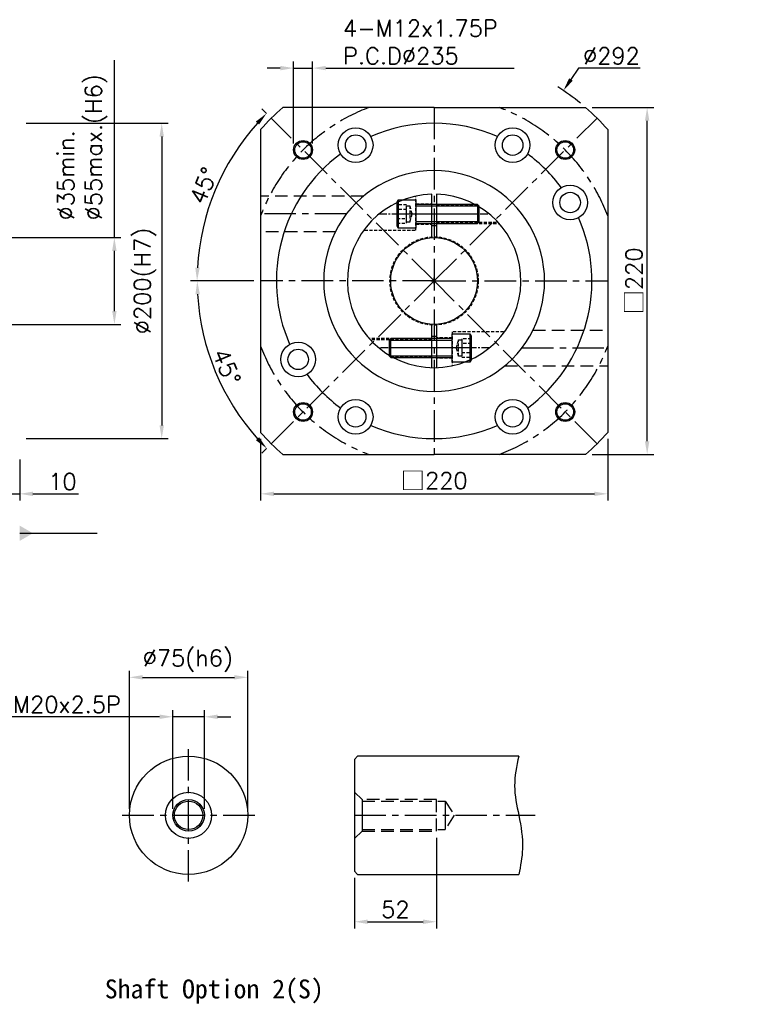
# Model space of a CAD drawing. Header units: millimetres. Extents: x -521 to 775, y -19 to 742.
# Tile 2 of 2: x 315 to 775, y 109 to 733. Entities that reach past the tile are written whole.
import ezdxf

# ---------------------------------------------------------------- set-up
doc = ezdxf.new("R2010")
doc.units = ezdxf.units.MM
doc.header["$LTSCALE"] = 4
doc.linetypes.add('CENTER', pattern=[2, 1.25, -0.25, 0.25, -0.25])
doc.linetypes.add('DASHED', pattern=[0.75, 0.5, -0.25])
for name, color, linetype in [('DIM', 6, 'Continuous'), ('M12x40L螺絲', 7, 'Continuous'), ('MF220X1-212', 7, 'Continuous'), ('圖框', 7, 'Continuous')]:
    doc.layers.add(name, color=color, linetype=linetype)
doc.styles.get("Standard").update_dxf_attribs({"font": 'romans.shx'})
doc.dimstyles.new('R', dxfattribs={"dimscale": 4.2, "dimtxt": 2.5, "dimasz": 2, "dimexe": 1, "dimexo": 1, "dimgap": 0.6, "dimtad": 1, "dimtoh": 1, "dimdec": 4, "dimdsep": 46, "dimtxsty": 'Standard', "dimcen": 0.5, "dimdle": 1, "dimclrt": 7, "dimadec": 4, "dimazin": 2, "dimtfac": 1, "dimtdec": 4, "dimtofl": 0, "dimtmove": 0, "dimatfit": 3, "dimfxl": 0, "dimtolj": 1, "dimarcsym": 0})
doc.dimstyles.get("Standard").update_dxf_attribs({"dimscale": 4.2, "dimtxt": 2.5, "dimasz": 2, "dimexe": 1, "dimexo": 1, "dimgap": 0.6, "dimtad": 1, "dimdec": 4, "dimdsep": 46, "dimtxsty": 'Standard', "dimcen": 0.5, "dimdle": 1, "dimclrt": 7, "dimadec": 4, "dimazin": 2, "dimtfac": 1, "dimtdec": 4, "dimtofl": 0, "dimtmove": 0, "dimatfit": 3, "dimfxl": 0, "dimtolj": 1, "dimarcsym": 0})

# ---------------------------------------------------------------- blocks, each defined once
blk = doc.blocks.new('*D31')
at = {"color": 0, "lineweight": -2, "ltscale": 2}
for p, q in [((304.83, 463.12), (304.83, 428.12)), ((314.83, 454.12), (314.83, 428.12)), ((296.43, 432.32), (288.03, 432.32)), ((304.83, 432.32), (314.83, 432.32)), ((323.23, 432.32), (352.17, 432.32))]:
    blk.add_line(p, q, dxfattribs=at)
at = {"color": 0, "ltscale": 2}
for points in [[(296.43, 433.72), (296.43, 430.92), (304.83, 432.32)], [(323.23, 433.72), (323.23, 430.92), (314.83, 432.32)]]:
    blk.add_solid(points, dxfattribs=at)
at = {"layer": 'Defpoints', "color": 0, "ltscale": 2}
for p in [(304.83, 467.32), (314.83, 458.32), (314.83, 432.32)]:
    blk.add_point(p, dxfattribs=at)
at = {"color": 7, "ltscale": 2, "insert": (341.9, 440.09), "char_height": 10.5, "attachment_point": 5}
blk.add_mtext('\\A1;10', dxfattribs=at)
blk = doc.blocks.new('*D32')
at = {"color": 0, "lineweight": -2, "ltscale": 2}
for p, q in [((374.83, 594.82), (374.83, 707.26)), ((309.03, 594.82), (379.03, 594.82)), ((374.83, 548.22), (374.83, 586.42)), ((309.03, 539.82), (379.03, 539.82))]:
    blk.add_line(p, q, dxfattribs=at)
at = {"color": 0, "ltscale": 2}
for points in [[(373.43, 586.42), (376.23, 586.42), (374.83, 594.82)], [(373.43, 548.22), (376.23, 548.22), (374.83, 539.82)]]:
    blk.add_solid(points, dxfattribs=at)
at = {"layer": 'Defpoints', "color": 0, "ltscale": 2}
for p in [(304.83, 594.82), (304.83, 539.82), (374.83, 539.82)]:
    blk.add_point(p, dxfattribs=at)
at = {"color": 7, "ltscale": 2, "insert": (338.81, 605.74), "char_height": 10.5, "attachment_point": 1, "rotation": 90}
blk.add_mtext('\\A1;%%C35min.\\P%%C55max.(H6)', dxfattribs=at)
blk = doc.blocks.new('*D33')
at = {"color": 0, "lineweight": -2, "ltscale": 2}
for p, q in [((319.03, 667.32), (409.03, 667.32)), ((404.83, 658.92), (404.83, 475.72)), ((319.03, 467.32), (409.03, 467.32))]:
    blk.add_line(p, q, dxfattribs=at)
at = {"color": 0, "ltscale": 2}
for points in [[(403.43, 658.92), (406.23, 658.92), (404.83, 667.32)], [(403.43, 475.72), (406.23, 475.72), (404.83, 467.32)]]:
    blk.add_solid(points, dxfattribs=at)
at = {"layer": 'Defpoints', "color": 0, "ltscale": 2}
for p in [(314.83, 667.32), (314.83, 467.32), (404.83, 467.32)]:
    blk.add_point(p, dxfattribs=at)
at = {"color": 7, "ltscale": 2, "insert": (394.31, 567.32), "char_height": 10.5, "attachment_point": 5, "rotation": 90}
blk.add_mtext('\\A1;%%C200(H7)', dxfattribs=at)
blk = doc.blocks.new('*D36')
at = {"color": 0, "lineweight": -2, "ltscale": 2}
for p, q in [((463.3, 567.32), (423.17, 567.32)), ((471.29, 461.11), (468.37, 458.2))]:
    blk.add_line(p, q, dxfattribs=at)
blk.add_arc((577.5, 567.32), 150.13, 183.20631, 221.79369, dxfattribs=at)
at = {"color": 0, "ltscale": 2}
for points in [[(426.21, 558.89), (429.01, 558.96), (427.37, 567.32)], [(466.59, 468.23), (464.55, 466.31), (471.34, 461.17)]]:
    blk.add_solid(points, dxfattribs=at)
at = {"layer": 'Defpoints', "color": 0, "ltscale": 2}
for p in [(467.5, 567.32), (577.5, 567.32), (577.5, 567.32), (432.49, 528.47), (474.26, 464.08)]:
    blk.add_point(p, dxfattribs=at)
at = {"color": 7, "ltscale": 2, "insert": (445.98, 512.85), "char_height": 10.5, "attachment_point": 5, "rotation": 292.5}
blk.add_mtext('\\A1;45°', dxfattribs=at)
blk = doc.blocks.new('*D37')
at = {"color": 0, "lineweight": -2, "ltscale": 2}
for p, q in [((471.29, 673.53), (468.29, 676.53)), ((463.3, 567.32), (423.05, 567.32))]:
    blk.add_line(p, q, dxfattribs=at)
blk.add_arc((577.5, 567.32), 150.25, 138.20372, 176.79628, dxfattribs=at)
at = {"color": 0, "ltscale": 2}
for points in [[(464.47, 668.42), (466.5, 666.5), (471.26, 673.56)], [(428.88, 575.68), (426.09, 575.76), (427.25, 567.32)]]:
    blk.add_solid(points, dxfattribs=at)
at = {"layer": 'Defpoints', "color": 0, "ltscale": 2}
for p in [(474.26, 670.56), (447.38, 642.45), (467.5, 567.32), (577.5, 567.32), (577.5, 567.32)]:
    blk.add_point(p, dxfattribs=at)
at = {"color": 7, "ltscale": 2, "insert": (431.51, 627.79), "char_height": 10.5, "attachment_point": 5, "rotation": 67.5}
blk.add_mtext('\\A1;45°', dxfattribs=at)
blk = doc.blocks.new('*D38')
at = {"color": 0, "lineweight": -2, "ltscale": 2}
for p, q in [((669.09, 702.32), (664.18, 695.09)), ((708.11, 702.32), (669.09, 702.32)), ((577.5, 565.22), (577.5, 569.42)), ((575.4, 567.32), (579.6, 567.32))]:
    blk.add_line(p, q, dxfattribs=at)
blk.add_arc((577.5, 567.32), 146, 50.53614, 57.49236, dxfattribs=at)
at = {"color": 0, "ltscale": 2}
blk.add_solid([(663.03, 695.88), (665.34, 694.3), (659.47, 688.14)], dxfattribs=at)
at = {"layer": 'Defpoints', "color": 0, "ltscale": 2}
for p in [(659.47, 688.14), (495.53, 446.51)]:
    blk.add_point(p, dxfattribs=at)
at = {"color": 7, "ltscale": 2, "insert": (689.86, 710.09), "char_height": 10.5, "attachment_point": 5}
blk.add_mtext('\\A1;∅292', dxfattribs=at)
blk = doc.blocks.new('*D14')
at = {"color": 0, "lineweight": -2, "ltscale": 2}
for p, q in [((488.41, 654.61), (488.41, 706.52)), ((500.41, 654.61), (500.41, 706.52)), ((480.01, 702.32), (471.61, 702.32)), ((488.41, 702.32), (500.41, 702.32)), ((508.81, 702.32), (628.25, 702.32))]:
    blk.add_line(p, q, dxfattribs=at)
at = {"color": 0, "ltscale": 2}
for points in [[(480.01, 703.72), (480.01, 700.92), (488.41, 702.32)], [(508.81, 703.72), (508.81, 700.92), (500.41, 702.32)]]:
    blk.add_solid(points, dxfattribs=at)
at = {"layer": 'Defpoints', "color": 0, "ltscale": 2}
for p in [(500.41, 702.32), (488.41, 650.41), (500.41, 650.41)]:
    blk.add_point(p, dxfattribs=at)
at = {"color": 7, "ltscale": 2, "insert": (519.73, 732.84), "char_height": 10.5, "attachment_point": 1}
blk.add_mtext('\\A1;4-M12x1.75P\\PP.C.D%%C235', dxfattribs=at)
blk = doc.blocks.new('*D47')
at = {"color": 0, "lineweight": -2, "ltscale": 2}
for p, q in [((384.36, 232.64), (384.36, 320.14)), ((459.36, 232.64), (459.36, 320.14)), ((392.76, 315.94), (450.96, 315.94))]:
    blk.add_line(p, q, dxfattribs=at)
at = {"color": 0, "ltscale": 2}
for points in [[(392.76, 317.34), (392.76, 314.54), (384.36, 315.94)], [(450.96, 317.34), (450.96, 314.54), (459.36, 315.94)]]:
    blk.add_solid(points, dxfattribs=at)
at = {"layer": 'Defpoints', "color": 0, "ltscale": 2}
for p in [(459.36, 315.94), (384.36, 228.44), (459.36, 228.44)]:
    blk.add_point(p, dxfattribs=at)
at = {"color": 7, "ltscale": 2, "insert": (421.37, 326.46), "char_height": 10.5, "attachment_point": 5}
blk.add_mtext('\\A1;%%C75(h6)', dxfattribs=at)
blk = doc.blocks.new('*D48')
at = {"color": 0, "lineweight": -2, "ltscale": 2}
for p, q in [((411.86, 232.64), (411.86, 295.14)), ((431.86, 232.64), (431.86, 295.14)), ((403.46, 290.94), (306.05, 290.94)), ((431.86, 290.94), (411.86, 290.94)), ((440.26, 290.94), (448.66, 290.94))]:
    blk.add_line(p, q, dxfattribs=at)
at = {"color": 0, "ltscale": 2}
for points in [[(403.46, 292.34), (403.46, 289.54), (411.86, 290.94)], [(440.26, 292.34), (440.26, 289.54), (431.86, 290.94)]]:
    blk.add_solid(points, dxfattribs=at)
at = {"layer": 'Defpoints', "color": 0, "ltscale": 2}
for p in [(431.86, 290.94), (411.86, 228.44), (431.86, 228.44)]:
    blk.add_point(p, dxfattribs=at)
at = {"color": 7, "ltscale": 2, "insert": (344.82, 298.71), "char_height": 10.5, "attachment_point": 5}
blk.add_mtext('\\A1;M20x2.5P', dxfattribs=at)
blk = doc.blocks.new('*D49')
at = {"layer": 'Defpoints', "color": 0, "ltscale": 2}
for p in [(578.93, 218.44), (526.93, 192.94), (578.93, 160.94)]:
    blk.add_point(p, dxfattribs=at)
at = {"layer": '圖框', "color": 0, "lineweight": -2, "ltscale": 2}
for p, q in [((578.93, 214.24), (578.93, 156.74)), ((526.93, 188.74), (526.93, 156.74)), ((535.33, 160.94), (570.53, 160.94))]:
    blk.add_line(p, q, dxfattribs=at)
at = {"layer": '圖框', "color": 0, "ltscale": 2}
for points in [[(535.33, 162.34), (535.33, 159.54), (526.93, 160.94)], [(570.53, 162.34), (570.53, 159.54), (578.93, 160.94)]]:
    blk.add_solid(points, dxfattribs=at)
at = {"layer": '圖框', "color": 7, "ltscale": 2, "insert": (552.93, 168.71), "char_height": 10.5, "attachment_point": 5}
blk.add_mtext('\\A1;52', dxfattribs=at)
blk = doc.blocks.new('六角承窩頭螺栓M12X40L')
at = {"color": 0}
for p, q in [((-11.3, 9), (-11.3, -9)), ((40, 5), (0, 5)), ((39, 6), (39, -6)), ((40, -5), (0, -5))]:
    blk.add_line(p, q, dxfattribs=at)
at = {"color": 0, "linetype": 'CENTER'}
blk.add_line((-12, 0), (40, 0), dxfattribs=at)
at = {"color": 0}
blk.add_lwpolyline([(-11.3, -9), (-12, -7.79), (-12, 7.79), (-11.3, 9), (0, 9), (0, -9)], close=True, dxfattribs=at)
blk.add_lwpolyline([(0, -6.6, -0.414214), (0.6, -6), (39, -6), (40, -5), (40, 5), (39, 6), (0.6, 6, -0.414214), (0, 6.6)], format="xyb", dxfattribs=at)
at = {"color": 0, "linetype": 'DASHED'}
for points in [[(-12, 5.77), (-12, -5.77), (-6, -5.77), (-6, 5.77)], [(-12, 2.89), (-12, -2.89), (-6, -2.89), (-6, 2.89)], [(-6, -5.15), (-6, 5.15), (-4, 5.15), (-4, -5.15)]]:
    blk.add_lwpolyline(points, close=True, dxfattribs=at)
blk.add_lwpolyline([(-4, 5.15), (-2.62, 0), (-4, -5.15)], dxfattribs=at)
blk = doc.blocks.new('*D24')
at = {"color": 0, "lineweight": -2, "ltscale": 2}
for p, q in [((467.5, 467.12), (467.5, 428.12)), ((687.5, 467.12), (687.5, 428.12)), ((475.9, 432.32), (679.1, 432.32))]:
    blk.add_line(p, q, dxfattribs=at)
at = {"color": 0, "ltscale": 2}
for points in [[(475.9, 433.72), (475.9, 430.92), (467.5, 432.32)], [(679.1, 433.72), (679.1, 430.92), (687.5, 432.32)]]:
    blk.add_solid(points, dxfattribs=at)
at = {"layer": 'Defpoints', "color": 0, "ltscale": 2}
for p in [(467.5, 471.32), (687.5, 471.32), (687.5, 432.32)]:
    blk.add_point(p, dxfattribs=at)
at = {"color": 7, "ltscale": 2, "insert": (577.5, 440.53), "char_height": 10.5, "attachment_point": 5}
blk.add_mtext('\\A1;{\\fPMingLiU|b0|i0|c136|p18;\\H1.083x;\\C0;□}220', dxfattribs=at)
blk = doc.blocks.new('*D50')
at = {"color": 0, "lineweight": -2, "ltscale": 2}
for p, q in [((677.7, 677.32), (716.7, 677.32)), ((712.5, 465.72), (712.5, 668.92)), ((677.7, 457.32), (716.7, 457.32))]:
    blk.add_line(p, q, dxfattribs=at)
at = {"color": 0, "ltscale": 2}
for points in [[(711.1, 668.92), (713.9, 668.92), (712.5, 677.32)], [(711.1, 465.72), (713.9, 465.72), (712.5, 457.32)]]:
    blk.add_solid(points, dxfattribs=at)
at = {"layer": 'Defpoints', "color": 0, "ltscale": 2}
for p in [(673.5, 677.32), (712.5, 677.32), (673.5, 457.32)]:
    blk.add_point(p, dxfattribs=at)
at = {"color": 7, "ltscale": 2, "insert": (704.29, 567.32), "char_height": 10.5, "attachment_point": 5, "rotation": 90}
blk.add_mtext('\\A1;{\\fPMingLiU|b0|i0|c136|p18;\\H1.083x;\\C0;□}220', dxfattribs=at)

msp = doc.modelspace()

# ---------------------------------------------------------------- linework, layer by layer
at = {"color": 0, "linetype": 'CENTER', "ltscale": 4}
for p, q in [((577.49612, 677.32217), (577.49612, 457.32217)), ((521.87453, 609.82217), (467.49612, 609.82217)), ((577.49612, 567.32217), (467.49612, 567.32217)), ((474.25848, 464.08453), (577.49612, 567.32217)), ((577.49612, 567.32217), (687.49612, 567.32217)), ((680.73376, 464.08453), (577.49612, 567.32217)), ((633.11771, 524.82217), (687.49612, 524.82217)), ((421.86103, 186.43976), (421.86103, 270.43976)), ((379.86103, 228.43976), (463.86103, 228.43976)), ((526.9301, 228.43976), (641.42773, 228.43976))]:
    msp.add_line(p, q, dxfattribs=at)
at = {"color": 0, "linetype": 'DASHED', "ltscale": 4}
for p, q in [((532.65255, 621.07329), (467.49612, 621.07329)), ((514.85867, 598.57329), (467.49612, 598.57329)), ((640.13357, 536.07217), (687.49612, 536.07217)), ((622.3397, 513.57217), (687.49612, 513.57217)), ((531.9301, 238.43976), (526.9301, 243.05856)), ((578.9301, 238.43976), (531.9301, 238.43976)), ((531.9301, 237.43976), (584.57725, 237.43976)), ((578.9301, 218.43976), (578.9301, 238.43976)), ((584.57725, 237.43976), (590.25549, 228.43976)), ((590.25549, 228.43976), (584.57725, 219.43976)), ((531.9301, 219.43976), (584.57725, 219.43976)), ((531.9301, 218.43976), (526.9301, 213.82096)), ((531.9301, 218.43976), (578.9301, 218.43976))]:
    msp.add_line(p, q, dxfattribs=at)
at = {"color": 0, "ltscale": 4}
for p, q in [((528.9301, 265.93976), (526.9301, 263.93976)), ((526.9301, 263.93976), (526.9301, 192.93976)), ((631.1301, 265.93976), (528.9301, 265.93976)), ((531.9301, 238.43976), (531.9301, 218.43976)), ((584.57725, 237.43976), (584.57725, 219.43976)), ((528.9301, 190.93976), (526.9301, 192.93976)), ((528.9301, 190.93976), (631.1301, 190.93976))]:
    msp.add_line(p, q, dxfattribs=at)
for points in [[(577.49612, 677.32217), (481.49602, 677.32217, 0.033941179), (467.49612, 663.32229), (467.49612, 471.32206, 0.033941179), (481.49602, 457.32217), (577.49612, 457.32217)], [(577.49612, 677.32217), (673.49622, 677.32217, -0.033941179), (687.49612, 663.32229), (687.49612, 471.32206, -0.033941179), (673.49622, 457.32217), (577.49612, 457.32217)]]:
    msp.add_lwpolyline(points, format="xyb", dxfattribs=at)
at = {"color": 0, "linetype": 'CENTER', "ltscale": 4}
for points in [[(577.49612, 567.32217), (474.25848, 670.55981)], [(577.49612, 567.32217), (680.73376, 670.55981)]]:
    msp.add_lwpolyline(points, dxfattribs=at)
at = {"color": 0, "ltscale": 4}
for centre, radius in [((527.74605, 653.4917), 11), ((627.24614, 653.49185), 11), ((494.41108, 650.40722), 6), ((527.74605, 653.4917), 6.5), ((627.24614, 653.49185), 6.5), ((660.58117, 650.40722), 6), ((494.41108, 650.40722), 5.25), ((660.58117, 650.40722), 5.25), ((663.66561, 617.0725), 11), ((663.66561, 617.0725), 6.5), ((491.32656, 517.5725), 11), ((491.32656, 517.5725), 6.5), ((494.41108, 484.23713), 6), ((494.41108, 484.23713), 5.25), ((527.74614, 481.15279), 11), ((527.74614, 481.15279), 6.5), ((627.24605, 481.15264), 11), ((627.24605, 481.15264), 6.5), ((660.58117, 484.23713), 6), ((660.58117, 484.23713), 5.25), ((421.86103, 228.43976), 37.5), ((421.86103, 228.43976), 14.6188), ((421.86103, 228.43976), 10), ((421.86103, 228.43976), 9)]:
    msp.add_circle(centre, radius, dxfattribs=at)
at = {"color": 0, "linetype": 'CENTER', "ltscale": 4}
for start, end in [(110.58196921, 159.41803079), (20.58196921, 69.41803079), (200.58196921, 249.41803079), (290.58196921, 339.41803079)]:
    msp.add_arc((577.49612, 567.32217), 117.5, start, end, dxfattribs=at)
at = {"color": 0, "ltscale": 4}
for centre, radius, start, end in [((577.49622, 567.32207), 100, 66.31512925, 113.68504089), ((577.49622, 567.32207), 100, 126.31507254, 203.68472949), ((577.49622, 567.32207), 100, 36.31526941, 53.6850976), ((577.49602, 567.32217), 70, 89.99990595, 270.00009405), ((577.49622, 567.32217), 70, 269.99990595, 90.00009405), ((577.49622, 567.32207), 100, 306.31496102, 23.68523695), ((577.49622, 567.32207), 100, 216.31476415, 233.68486884), ((577.49622, 567.32207), 100, 246.3149043, 293.68492555)]:
    msp.add_arc(centre, radius, start, end, dxfattribs=at)
msp.add_spline([(631.1301, 265.93976), (628.48392, 247.0611), (631.1301, 228.43976), (633.48024, 207.2105), (631.1301, 190.93976)], degree=3, dxfattribs=at)
at = {"layer": 'MF220X1-212', "color": 0, "linetype": 'DASHED'}
for p, q in [((565.99612, 599.50953), (565.99612, 621.10702)), ((565.99612, 616.32273), (575.99612, 616.32273)), ((578.99612, 615.82273), (603.43355, 615.82273)), ((578.99612, 615.07273), (604.78967, 615.07273)), ((533.44531, 599.50953), (565.99612, 599.50953)), ((565.99612, 603.32273), (575.99612, 603.32273)), ((578.99612, 604.57273), (617.96138, 604.57273)), ((578.99612, 603.82273), (618.63916, 603.82273)), ((575.99612, 530.82273), (536.35308, 530.82273)), ((588.99612, 531.32273), (578.99612, 531.32273)), ((621.54694, 535.13594), (588.99612, 535.13594)), ((588.99612, 535.13594), (588.99612, 513.53844)), ((575.99612, 530.07273), (537.03086, 530.07273)), ((575.99612, 519.57273), (550.20258, 519.57273)), ((575.99612, 518.82273), (551.5587, 518.82273)), ((588.99612, 518.32273), (578.99612, 518.32273))]:
    msp.add_line(p, q, dxfattribs=at)
at = {"layer": 'MF220X1-212', "color": 0}
for p, q in [((575.99612, 594.78179), (575.99612, 622.30227)), ((578.99612, 622.30227), (578.99612, 594.78179)), ((575.99612, 512.34319), (575.99612, 539.86367)), ((578.99612, 539.86367), (578.99612, 512.34319))]:
    msp.add_line(p, q, dxfattribs=at)
at = {"layer": 'MF220X1-212', "color": 0, "linetype": 'CENTER'}
for p, q in [((542.58552, 609.82273), (612.40672, 609.82273)), ((612.40672, 524.82273), (542.58552, 524.82273))]:
    msp.add_line(p, q, dxfattribs=at)
at = {"layer": 'MF220X1-212', "color": 0, "linetype": 'DASHED'}
msp.add_circle((577.49622, 567.32207), 28, dxfattribs=at)
at = {"layer": 'MF220X1-212', "color": 0}
msp.add_circle((577.49612, 567.32273), 27.5, dxfattribs=at)
for radius, start, end in [(55, 91.56280595, 88.43719405), (35, 87.54371428, 92.45628572), (35, 267.54371428, 272.45628572)]:
    msp.add_arc((577.49612, 567.32273), radius, start, end, dxfattribs=at)

# ---------------------------------------------------------------- block references
at = {"layer": 'M12x40L螺絲', "color": 0}
msp.add_blockref('六角承窩頭螺栓M12X40L', (565.99612, 609.82273), dxfattribs=at)
at = {"layer": 'M12x40L螺絲', "color": 0, "rotation": 180}
msp.add_blockref('六角承窩頭螺栓M12X40L', (588.99612, 524.82273), dxfattribs=at)

# ---------------------------------------------------------------- texts
at = {"color": 0, "insert": (368.75096, 124.32788), "char_height": 12, "width": 173.7089069, "attachment_point": 1}
msp.add_mtext('{\\fDFKai-SB|b1|i0|c0|p65;Shaft Option 2(S)}', dxfattribs=at)
at = {"layer": 'DIM', "color": 7, "char_height": 1.666667}
for insert, attachment_point in [((775.33333, 499.66667), 9), ((743.66667, 492.83333), 1), ((718.16667, 476.83333), 1)]:
    msp.add_mtext('\\A1;', dxfattribs=dict(at, insert=insert, attachment_point=attachment_point))

# ---------------------------------------------------------------- dimensions: what is measured, and where the dimension line sits
at = {"color": 0, "ltscale": 2}
for base, p1, p2, text, override, picture, middle in [((500.41108, 702.32217), (488.41108, 650.40722), (500.41108, 650.40722), '4-M<>x1.75P\\PP.C.D%%C235', {"dimtofl": 1}, '*D14', (572.73108, 702.32217)), ((459.36103, 315.93976), (384.36103, 228.43976), (459.36103, 228.43976), '%%C<>(h6)', {"dimtmove": 0}, '*D47', (421.37243, 315.93976)), ((431.86103, 290.93976), (411.86103, 228.43976), (431.86103, 228.43976), 'M<>x2.5P', {"dimtofl": 1, "dimtmove": 0}, '*D48', (344.81973, 290.93976))]:
    dim = msp.add_linear_dim(base=base, p1=p1, p2=p2, text=text, dimstyle='Standard', override=override, dxfattribs=at)
    dim.commit()
    dim.dimension.update_dxf_attribs({"geometry": picture, "text_midpoint": middle, "dimtype": 160})
dim = msp.add_diameter_dim_2p(p1=(495.52507, 446.50524), p2=(659.46737, 688.1391), dimstyle='R', dxfattribs=at)
dim.commit()
dim.dimension.update_dxf_attribs({"geometry": '*D38', "text_midpoint": (689.86022, 702.32217), "dimtype": 163})
for base, p1, p2, text, picture, middle in [((374.8332, 539.82217), (304.8332, 594.82217), (304.8332, 539.82217), '%%C35min.\\P%%C55max.(H6)', '*D32', (374.8332, 655.24217)), ((404.8332, 467.32217), (314.8332, 667.32217), (314.8332, 467.32217), '%%C<>(H7)', '*D33', (404.8332, 567.32217))]:
    dim = msp.add_linear_dim(base=base, p1=p1, p2=p2, angle=90, text=text, dimstyle='Standard', override={"dimtmove": 0}, dxfattribs=at)
    dim.commit()
    dim.dimension.update_dxf_attribs({"geometry": picture, "text_midpoint": middle, "dimtype": 160})
for base, line1, picture, middle in [((447.37899, 642.44533), ((577.49612, 567.32217), (474.25848, 670.55981)), '*D37', (431.50807, 627.7924)), ((432.48641, 528.46694), ((474.25848, 464.08453), (577.49612, 567.32217)), '*D36', (445.97716, 512.84524))]:
    dim = msp.add_angular_dim_2l(base=base, line1=line1, line2=((577.49612, 567.32217), (467.49612, 567.32217)), dimstyle='Standard', dxfattribs=at)
    dim.commit()
    dim.dimension.update_dxf_attribs({"geometry": picture, "text_midpoint": middle})
dim = msp.add_linear_dim(base=(712.49612, 677.32217), p1=(673.49622, 457.32217), p2=(673.49622, 677.32217), angle=90, text='{\\fPMingLiU|b0|i0|c136|p18;\\H1.083x;\\C0;□}<>', dimstyle='Standard', dxfattribs=at)
dim.commit()
dim.dimension.update_dxf_attribs({"geometry": '*D50', "text_midpoint": (704.29037, 567.32217)})
dim = msp.add_linear_dim(base=(687.49612, 432.32217), p1=(467.49612, 471.32273), p2=(687.49612, 471.32273), text='{\\fPMingLiU|b0|i0|c136|p18;\\H1.083x;\\C0;□}<>', dimstyle='Standard', dxfattribs=at)
dim.commit()
dim.dimension.update_dxf_attribs({"geometry": '*D24', "text_midpoint": (577.49612, 440.52792)})
dim = msp.add_linear_dim(base=(314.8332, 432.32217), p1=(304.8332, 467.32217), p2=(314.8332, 458.32217), dimstyle='Standard', override={"dimtofl": 1, "dimtmove": 0}, dxfattribs=at)
dim.commit()
dim.dimension.update_dxf_attribs({"geometry": '*D31', "text_midpoint": (341.9032, 432.32217), "dimtype": 160})
at = {"layer": '圖框', "color": 0, "ltscale": 2}
dim = msp.add_linear_dim(base=(578.9301, 160.93976), p1=(526.9301, 192.93976), p2=(578.9301, 218.43976), dimstyle='Standard', dxfattribs=at)
dim.commit()
dim.dimension.update_dxf_attribs({"geometry": '*D49', "text_midpoint": (552.9301, 168.70976)})

# ---------------------------------------------------------------- leaders
msp.add_leader([(314.8332, 407.32217), (363.97046, 407.32217)], dimstyle='Standard', override={"dimldrblk": 'DatumFilled'}, dxfattribs=at)

doc.saveas('drawing.dxf')
